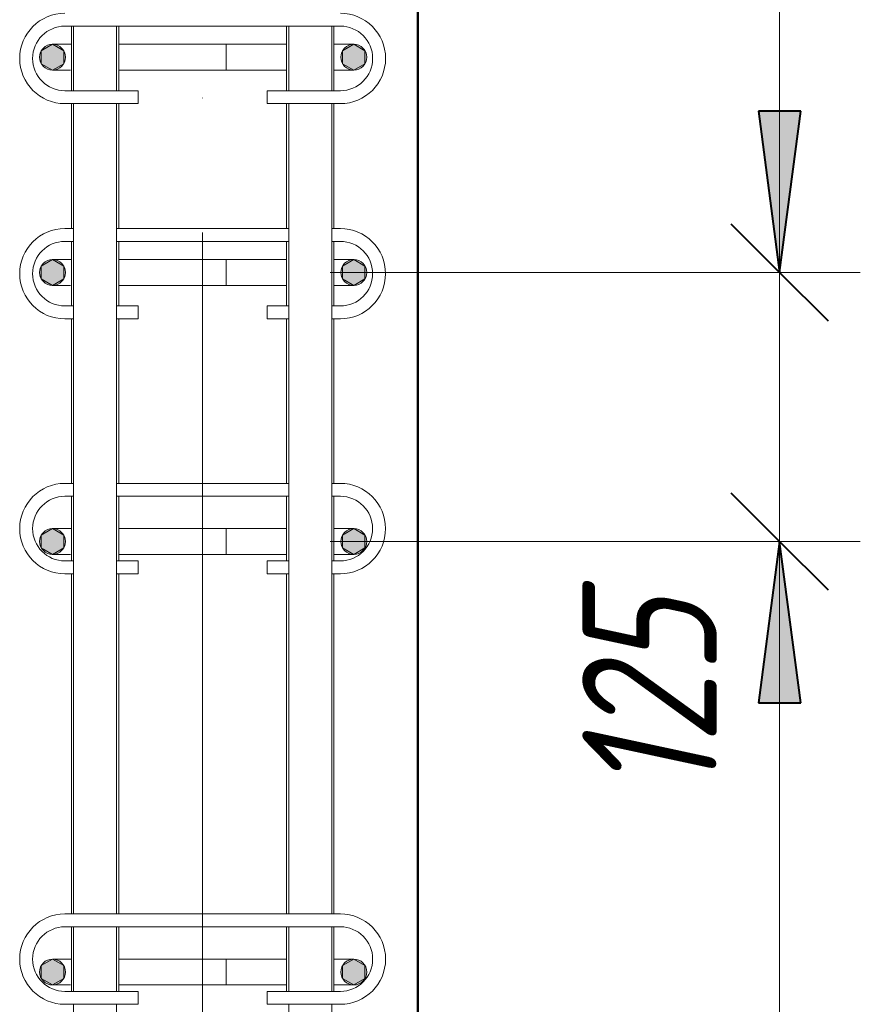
# Model space of a CAD drawing. Header units: millimetres. Extents: x -2599 to 8520, y -1002 to 49067.
# Tile 26 of 29: x 4218 to 4608, y 45110 to 45567. Entities that reach past the tile are written whole.
import ezdxf

# ---------------------------------------------------------------- set-up
doc = ezdxf.new("R2010")
doc.units = ezdxf.units.MM
doc.linetypes.add('ADSK_Линия сетки', pattern=[625, 500, -62.5, 0, -62.5])
for name, color, linetype, lineweight in [('A-____-____-DIMS', 211, 'Continuous', 9), ('A-____-____-DIMS-25', 211, 'Continuous', 9), ('S-COLS-____-MCUT', 52, 'Continuous', 50), ('S-GRID-____-OTLN', 1, 'Continuous', 9), ('S-RBAR-____-MCUT', 171, 'Continuous', 20), ('S-RBAR-____-OTLN', 171, 'Continuous', 100)]:
    doc.layers.add(name, color=color, linetype=linetype, lineweight=lineweight)
doc.styles.add('GOST Common_I_2', font='GOST_Common Italic.ttf', dxfattribs={"width": 0.8, "height": 62.5})
doc.dimstyles.new('ADSK_Для_арматуры_Основной_2_5_мм_шаг_кол-во_Стрелки_точный', dxfattribs={"dimscale": 304.8, "dimtxt": 0.206224, "dimasz": 0, "dimexe": 0.123031, "dimexo": 0.000403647, "dimgap": 0.032808, "dimtad": 1, "dimdec": 0, "dimlfac": 304.8, "dimdsep": 46, "dimtxsty": 'GOST Common_I_2', "dimblk2": 'NONE', "dimsah": 1, "dimcen": 0.09, "dimdle": 0.123031, "dimazin": 0, "dimtfac": 1, "dimtdec": 4, "dimtix": 1, "dimtmove": 0, "dimatfit": 3, "dimfxl": 1, "dimtvp": 1, "dimtfill": 1, "dimtolj": 1, "dimtzin": 0, "dimarcsym": 2})
doc.dimstyles.new('ADSK_Для_арматуры_Основной_2_5_мм_шаг_кол-во_Стрелки_точный_1', dxfattribs={"dimscale": 304.8, "dimtxt": 0.206224, "dimasz": 0.246063, "dimexe": 0.123031, "dimexo": 0.000403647, "dimgap": 0.032808, "dimtad": 1, "dimdec": 0, "dimlfac": 304.8, "dimdsep": 46, "dimtxsty": 'GOST Common_I_2', "dimsah": 1, "dimcen": 0.09, "dimdle": 0.123031, "dimazin": 0, "dimtfac": 1, "dimtdec": 4, "dimtix": 1, "dimtmove": 0, "dimatfit": 3, "dimfxl": 1, "dimtvp": 1, "dimtfill": 1, "dimtolj": 1, "dimtzin": 0, "dimarcsym": 2})
doc.dimstyles.new('ADSK_Округление_5мм__Узкий_', dxfattribs={"dimscale": 304.8, "dimtxt": 0.206224, "dimasz": 0.147638, "dimexe": 0.123031, "dimexo": 0.000269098, "dimgap": 0.032808, "dimtad": 1, "dimdec": 0, "dimlfac": 304.8, "dimrnd": 5, "dimdsep": 46, "dimtxsty": 'GOST Common_I_2', "dimblk1": 'OBLIQUE', "dimblk2": 'OBLIQUE', "dimsah": 1, "dimcen": 0.09, "dimdle": 0.123031, "dimazin": 0, "dimtfac": 1, "dimtdec": 4, "dimtix": 1, "dimtmove": 1, "dimatfit": 3, "dimfxl": 1, "dimtvp": 1, "dimtfill": 1, "dimtolj": 1, "dimtzin": 0, "dimlwd": 20, "dimlwe": 20, "dimarcsym": 2})
doc.dimstyles.new('ADSK_Округление_5мм__Узкий__1', dxfattribs={"dimscale": 304.8, "dimtxt": 0.206224, "dimasz": 0.147638, "dimexe": 0.123031, "dimexo": 0.000269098, "dimgap": 0.032808, "dimtad": 1, "dimdec": 0, "dimlfac": 304.8, "dimrnd": 5, "dimdsep": 46, "dimtxsty": 'GOST Common_I_2', "dimblk1": 'OBLIQUE', "dimblk2": 'OBLIQUE', "dimsah": 1, "dimcen": 0.09, "dimdle": 0.123031, "dimazin": 0, "dimtfac": 1, "dimtdec": 4, "dimtix": 1, "dimtmove": 0, "dimatfit": 3, "dimfxl": 1, "dimtvp": 1, "dimtfill": 1, "dimtolj": 1, "dimtzin": 0, "dimlwd": 20, "dimlwe": 20, "dimarcsym": 2})

# ---------------------------------------------------------------- blocks, each defined once
blk = doc.blocks.new('DIMBLOCK26-КЖ1_ПЭ_ВЭ15_Армирование_Пилоны_Пм-15_3_2-2')
at = {"layer": 'A-____-____-DIMS-25', "lineweight": 40}
for p, q in [((4570.75, 46150), (4548.25, 46172.5)), ((4570.75, 46150), (4593.25, 46127.5)), ((4570.75, 45450), (4548.25, 45472.5)), ((4570.75, 45450), (4593.25, 45427.5))]:
    blk.add_line(p, q, dxfattribs=at)
at = {"layer": 'A-____-____-DIMS-25', "lineweight": 20}
for p, q in [((4570.75, 46150), (4361.89, 46150)), ((4570.75, 46150), (4570.75, 45450)), ((4570.75, 46150), (4608.25, 46150)), ((4570.75, 45450), (4361.89, 45450)), ((4570.75, 45450), (4608.25, 45450))]:
    blk.add_line(p, q, dxfattribs=at)
at = {"layer": 'A-____-____-DIMS-25', "color": 0, "lineweight": 20, "insert": (4479.07, 45747.26), "char_height": 62.5, "width": 126.5667, "attachment_point": 1, "rotation": 90, "line_spacing_factor": 1.022761, "style": 'GOST Common_I_2', "bg_fill": 3, "box_fill_scale": 1.25, "bg_fill_color": 256, "bg_fill_true_color": 13158600, "bg_fill_transparency": 0}
blk.add_mtext('700', dxfattribs=at)
blk = doc.blocks.new('_Oblique')
at = {"color": 0, "linetype": 'ByBlock', "lineweight": -2}
blk.add_line((-0.5, -0.5), (0.5, 0.5), dxfattribs=at)
blk = doc.blocks.new('DIMBLOCK27-КЖ1_ПЭ_ВЭ15_Армирование_Пилоны_Пм-15_3_2-2')
at = {"layer": 'A-____-____-DIMS-25', "lineweight": 40}
for p, q in [((4570.75, 45450), (4548.25, 45472.5)), ((4570.75, 45450), (4593.25, 45427.5)), ((4570.75, 45325), (4548.25, 45347.5)), ((4570.75, 45325), (4593.25, 45302.5))]:
    blk.add_line(p, q, dxfattribs=at)
at = {"layer": 'A-____-____-DIMS-25', "lineweight": 20}
for p, q in [((4570.75, 45450), (4361.89, 45450)), ((4570.75, 45450), (4570.75, 45325)), ((4570.75, 45450), (4608.25, 45450)), ((4570.75, 45315.49), (4570.75, 45387.5)), ((4570.75, 45325), (4361.89, 45325)), ((4570.75, 45325), (4608.25, 45325)), ((4570.75, 45207.1), (4570.75, 45315.49))]:
    blk.add_line(p, q, dxfattribs=at)
at = {"layer": 'A-____-____-DIMS-25', "color": 0, "lineweight": 20, "insert": (4479.07, 45207.1), "char_height": 62.5, "width": 115.0606, "attachment_point": 1, "rotation": 90, "line_spacing_factor": 1.022761, "style": 'GOST Common_I_2', "bg_fill": 3, "box_fill_scale": 1.25, "bg_fill_color": 256, "bg_fill_true_color": 13158600, "bg_fill_transparency": 0}
blk.add_mtext('125', dxfattribs=at)
blk = doc.blocks.new('DIMBLOCK28-КЖ1_ПЭ_ВЭ15_Армирование_Пилоны_Пм-15_3_2-2')
at = {"layer": 'A-____-____-DIMS-25', "lineweight": 40}
for p, q in [((4570.75, 45325), (4548.25, 45347.5)), ((4570.75, 45325), (4593.25, 45302.5)), ((4570.75, 44125), (4548.25, 44147.5)), ((4570.75, 44125), (4593.25, 44102.5))]:
    blk.add_line(p, q, dxfattribs=at)
at = {"layer": 'A-____-____-DIMS-25', "lineweight": 20}
for p, q in [((4570.75, 45325), (4361.89, 45325)), ((4570.75, 45325), (4570.75, 44125)), ((4570.75, 45325), (4608.25, 45325)), ((4570.75, 44125), (4338.57, 44125)), ((4570.75, 44125), (4608.25, 44125))]:
    blk.add_line(p, q, dxfattribs=at)
at = {"layer": 'A-____-____-DIMS-25', "color": 0, "lineweight": 20, "insert": (4479.07, 44659.48), "char_height": 62.5, "width": 157.2495, "attachment_point": 1, "rotation": 90, "line_spacing_factor": 1.022761, "style": 'GOST Common_I_2', "bg_fill": 3, "box_fill_scale": 1.25, "bg_fill_color": 256, "bg_fill_true_color": 13158600, "bg_fill_transparency": 0}
blk.add_mtext('1200', dxfattribs=at)
blk = doc.blocks.new('DIMBLOCK33-КЖ1_ПЭ_ВЭ15_Армирование_Пилоны_Пм-15_3_2-2')
at = {"layer": 'A-____-____-DIMS-25', "lineweight": 40}
for points in [[(4570.75, 46150), (4560.87, 46075), (4580.62, 46075)], [(4570.75, 45450), (4580.62, 45525), (4560.87, 45525)]]:
    blk.add_hatch(color=256, dxfattribs=at).paths.add_polyline_path(points)
at = {"layer": 'A-____-____-DIMS-25'}
for p, q in [((4570.75, 46187.5), (4570.75, 45412.5)), ((4570.75, 46150), (4410.39, 46150)), ((4570.75, 46150), (4608.25, 46150)), ((4570.75, 45450), (4410.39, 45450)), ((4570.75, 45450), (4608.25, 45450))]:
    blk.add_line(p, q, dxfattribs=at)
at = {"layer": 'A-____-____-DIMS-25', "lineweight": 40}
for p, q in [((4570.75, 46150), (4560.87, 46075)), ((4580.62, 46075), (4570.75, 46150)), ((4560.87, 46075), (4580.62, 46075)), ((4580.62, 45525), (4560.87, 45525)), ((4560.87, 45525), (4570.75, 45450)), ((4570.75, 45450), (4580.62, 45525))]:
    blk.add_line(p, q, dxfattribs=at)
at = {"layer": 'A-____-____-DIMS-25', "color": 0, "insert": (4479.07, 45646.59), "char_height": 62.5, "width": 368.194, "attachment_point": 1, "rotation": 90, "line_spacing_factor": 1.022761, "style": 'GOST Common_I_2', "bg_fill": 3, "box_fill_scale": 1.25, "bg_fill_color": 256, "bg_fill_true_color": 13158600, "bg_fill_transparency": 0}
blk.add_mtext('100x7=700', dxfattribs=at)
blk = doc.blocks.new('_None')
blk = doc.blocks.new('DIMBLOCK34-КЖ1_ПЭ_ВЭ15_Армирование_Пилоны_Пм-15_3_2-2')
at = {"layer": 'A-____-____-DIMS-25', "lineweight": 40}
for points in [[(4570.75, 45325), (4560.87, 45250), (4580.62, 45250)], [(4570.75, 44125), (4580.62, 44200), (4560.87, 44200)]]:
    blk.add_hatch(color=256, dxfattribs=at).paths.add_polyline_path(points)
at = {"layer": 'A-____-____-DIMS-25'}
for p, q in [((4570.75, 45362.5), (4570.75, 44087.5)), ((4570.75, 45325), (4410.39, 45325)), ((4570.75, 45325), (4608.25, 45325)), ((4570.75, 44125), (4410.39, 44125)), ((4570.75, 44125), (4608.25, 44125))]:
    blk.add_line(p, q, dxfattribs=at)
at = {"layer": 'A-____-____-DIMS-25', "lineweight": 40}
for p, q in [((4570.75, 45325), (4560.87, 45250)), ((4580.62, 45250), (4570.75, 45325)), ((4560.87, 45250), (4580.62, 45250)), ((4580.62, 44200), (4560.87, 44200)), ((4560.87, 44200), (4570.75, 44125)), ((4570.75, 44125), (4580.62, 44200))]:
    blk.add_line(p, q, dxfattribs=at)
at = {"layer": 'A-____-____-DIMS-25', "color": 0, "insert": (4479.07, 44554.01), "char_height": 62.5, "width": 410.3829, "attachment_point": 1, "rotation": 90, "line_spacing_factor": 1.022761, "style": 'GOST Common_I_2', "bg_fill": 3, "box_fill_scale": 1.25, "bg_fill_color": 256, "bg_fill_true_color": 13158600, "bg_fill_transparency": 0}
blk.add_mtext('200x6=1200', dxfattribs=at)

msp = doc.modelspace()

# ---------------------------------------------------------------- hatches: boundary and pattern name
at = {"layer": 'S-RBAR-____-MCUT'}
h = msp.add_hatch(color=256, dxfattribs=at)
edge = h.paths.add_edge_path()
edge.add_arc((4232.8944, 45550.0004), 6, 0, 360)
for points in [[(4232.8944, 45544.0004), (4238.0905, 45547.0004), (4238.0905, 45553.0004), (4232.8944, 45556.0004), (4227.6982, 45553.0004), (4227.6982, 45547.0004)], [(4372.8944, 45544.0004), (4378.0905, 45547.0004), (4378.0905, 45553.0004), (4372.8944, 45556.0004), (4367.6982, 45553.0004), (4367.6982, 45547.0004)], [(4232.8944, 45444.0004), (4238.0905, 45447.0004), (4238.0905, 45453.0004), (4232.8944, 45456.0004), (4227.6982, 45453.0004), (4227.6982, 45447.0004), (4229.4943, 45445.9634)], [(4372.8944, 45444.0004), (4378.0905, 45447.0004), (4378.0905, 45453.0004), (4372.8944, 45456.0004), (4367.6982, 45453.0004), (4367.6982, 45447.0004), (4369.4943, 45445.9634)], [(4232.8944, 45319.0004), (4238.0905, 45322.0004), (4238.0905, 45328.0004), (4232.8944, 45331.0004), (4227.6982, 45328.0004), (4227.6982, 45322.0004), (4228.7341, 45321.4023)], [(4372.8944, 45319.0004), (4378.0905, 45322.0004), (4378.0905, 45328.0004), (4372.8944, 45331.0004), (4367.6982, 45328.0004), (4367.6982, 45322.0004)], [(4232.8944, 45119.0004), (4238.0905, 45122.0004), (4238.0905, 45128.0004), (4232.8944, 45131.0004), (4227.6982, 45128.0004), (4227.6982, 45122.0004)], [(4372.8944, 45119.0004), (4378.0905, 45122.0004), (4378.0905, 45128.0004), (4372.8944, 45131.0004), (4367.6982, 45128.0004), (4367.6982, 45122.0004)]]:
    msp.add_hatch(color=256, dxfattribs=at).paths.add_polyline_path(points)
h = msp.add_hatch(color=256, dxfattribs=at)
edge = h.paths.add_edge_path()
edge.add_arc((4372.8944, 45550.0004), 6, 0, 360)
h = msp.add_hatch(color=256, dxfattribs=at)
edge = h.paths.add_edge_path()
edge.add_arc((4232.8944, 45450.0004), 6, 0, 360)
h = msp.add_hatch(color=256, dxfattribs=at)
edge = h.paths.add_edge_path()
edge.add_arc((4372.8944, 45450.0004), 6, 0, 360)
h = msp.add_hatch(color=256, dxfattribs=at)
edge = h.paths.add_edge_path()
edge.add_arc((4232.8944, 45325.0004), 6, 0, 360)
h = msp.add_hatch(color=256, dxfattribs=at)
edge = h.paths.add_edge_path()
edge.add_arc((4372.8944, 45325.0004), 6, 0, 360)
h = msp.add_hatch(color=256, dxfattribs=at)
edge = h.paths.add_edge_path()
edge.add_arc((4232.8944, 45125.0004), 6, 0, 360)
h = msp.add_hatch(color=256, dxfattribs=at)
edge = h.paths.add_edge_path()
edge.add_arc((4372.8944, 45125.0004), 6, 0, 360)

# ---------------------------------------------------------------- linework, layer by layer
at = {"layer": 'S-COLS-____-MCUT'}
msp.add_line((4402.6631, 43250), (4402.6631, 46200), dxfattribs=at)
at = {"layer": 'S-GRID-____-OTLN', "linetype": 'ADSK_Линия сетки'}
msp.add_line((4302.6631, 42468.1371), (4302.6631, 46554.9058), dxfattribs=at)
at = {"layer": 'S-RBAR-____-MCUT'}
for p, q in [((4232.8944, 45556.0004), (4227.6982, 45553.0004)), ((4238.0905, 45553.0004), (4232.8944, 45556.0004)), ((4372.8944, 45556.0004), (4367.6982, 45553.0004)), ((4378.0905, 45553.0004), (4372.8944, 45556.0004)), ((4227.6982, 45553.0004), (4227.6982, 45547.0004)), ((4238.0905, 45547.0004), (4238.0905, 45553.0004)), ((4367.6982, 45553.0004), (4367.6982, 45547.0004)), ((4378.0905, 45547.0004), (4378.0905, 45553.0004)), ((4227.6982, 45547.0004), (4232.8944, 45544.0004)), ((4232.8944, 45544.0004), (4238.0905, 45547.0004)), ((4367.6982, 45547.0004), (4372.8944, 45544.0004)), ((4372.8944, 45544.0004), (4378.0905, 45547.0004)), ((4232.8944, 45456.0004), (4227.6982, 45453.0004)), ((4238.0905, 45453.0004), (4232.8944, 45456.0004)), ((4372.8944, 45456.0004), (4367.6982, 45453.0004)), ((4378.0905, 45453.0004), (4372.8944, 45456.0004)), ((4227.6982, 45453.0004), (4227.6982, 45447.0004)), ((4238.0905, 45447.0004), (4238.0905, 45453.0004)), ((4367.6982, 45453.0004), (4367.6982, 45447.0004)), ((4378.0905, 45447.0004), (4378.0905, 45453.0004)), ((4227.6982, 45447.0004), (4229.4943, 45445.9634)), ((4229.4943, 45445.9634), (4232.8944, 45444.0004)), ((4232.8944, 45444.0004), (4238.0905, 45447.0004)), ((4367.6982, 45447.0004), (4369.4943, 45445.9634)), ((4369.4943, 45445.9634), (4372.8944, 45444.0004)), ((4372.8944, 45444.0004), (4378.0905, 45447.0004)), ((4232.8944, 45331.0004), (4227.6982, 45328.0004)), ((4227.6982, 45328.0004), (4227.6982, 45322.0004)), ((4238.0905, 45328.0004), (4232.8944, 45331.0004)), ((4238.0905, 45322.0004), (4238.0905, 45328.0004)), ((4372.8944, 45331.0004), (4367.6982, 45328.0004)), ((4367.6982, 45328.0004), (4367.6982, 45322.0004)), ((4378.0905, 45328.0004), (4372.8944, 45331.0004)), ((4378.0905, 45322.0004), (4378.0905, 45328.0004)), ((4227.6982, 45322.0004), (4228.7341, 45321.4023)), ((4228.7341, 45321.4023), (4232.8944, 45319.0004)), ((4232.8944, 45319.0004), (4238.0905, 45322.0004)), ((4367.6982, 45322.0004), (4372.8944, 45319.0004)), ((4372.8944, 45319.0004), (4378.0905, 45322.0004)), ((4232.8944, 45131.0004), (4227.6982, 45128.0004)), ((4238.0905, 45128.0004), (4232.8944, 45131.0004)), ((4372.8944, 45131.0004), (4367.6982, 45128.0004)), ((4378.0905, 45128.0004), (4372.8944, 45131.0004)), ((4227.6982, 45128.0004), (4227.6982, 45122.0004)), ((4238.0905, 45122.0004), (4238.0905, 45128.0004)), ((4367.6982, 45128.0004), (4367.6982, 45122.0004)), ((4378.0905, 45122.0004), (4378.0905, 45128.0004)), ((4227.6982, 45122.0004), (4232.8944, 45119.0004)), ((4232.8944, 45119.0004), (4238.0905, 45122.0004)), ((4367.6982, 45122.0004), (4372.8944, 45119.0004)), ((4372.8944, 45119.0004), (4378.0905, 45122.0004))]:
    msp.add_line(p, q, dxfattribs=at)
for centre in [(4232.8944, 45550.0004), (4372.8944, 45550.0004), (4232.8944, 45450.0004), (4372.8944, 45450.0004), (4232.8944, 45325.0004), (4372.8944, 45325.0004), (4232.8944, 45125.0004), (4372.8944, 45125.0004)]:
    msp.add_circle(centre, 6, dxfattribs=at)
at = {"layer": 'S-RBAR-____-OTLN', "lineweight": 20}
for p, q in [((4238.6631, 45564.4319), (4366.6631, 45564.4319)), ((4241.6582, 45534.4319), (4241.6582, 45564.4319)), ((4242.6631, 45534.4319), (4242.6631, 45564.4319)), ((4262.6631, 45534.4319), (4262.6631, 45564.4319)), ((4263.6582, 45534.4319), (4263.6582, 45564.4319)), ((4341.668, 45534.4319), (4341.668, 45564.4319)), ((4342.665, 45534.4319), (4342.665, 45564.4319)), ((4362.665, 45534.4319), (4362.665, 45564.4319)), ((4363.668, 45534.4319), (4363.668, 45564.4319)), ((4232.8944, 45556.0004), (4241.4509, 45556.0004)), ((4263.5411, 45556.0004), (4267.4604, 45556.0004)), ((4267.5016, 45556.0004), (4294.3502, 45556.0004)), ((4294.3502, 45556.0004), (4313.5672, 45556.0004)), ((4313.5672, 45556.0004), (4336.8944, 45556.0004)), ((4313.5672, 45544.0004), (4313.5672, 45556.0004)), ((4336.8944, 45556.0004), (4341.7085, 45556.0004)), ((4363.8391, 45556.0004), (4372.8944, 45556.0004)), ((4232.8944, 45544.0004), (4241.2626, 45544.0004)), ((4263.617, 45544.0004), (4266.9554, 45544.0004)), ((4266.9796, 45544.0004), (4294.3502, 45544.0004)), ((4294.3502, 45544.0004), (4313.5672, 45544.0004)), ((4313.5672, 45544.0004), (4336.8944, 45544.0004)), ((4336.8944, 45544.0004), (4341.7085, 45544.0004)), ((4363.8391, 45544.0004), (4372.8944, 45544.0004)), ((4272.6631, 45534.4319), (4238.6631, 45534.4319)), ((4272.6631, 45534.4319), (4272.6631, 45528.4319)), ((4366.6631, 45534.4319), (4332.6631, 45534.4319)), ((4332.6631, 45534.4319), (4332.6631, 45528.4319)), ((4272.6631, 45528.4319), (4238.6631, 45528.4319)), ((4241.6582, 45470.4319), (4241.6582, 45528.4319)), ((4242.6631, 45152.0004), (4242.6631, 45528.4319)), ((4262.6631, 45152.0004), (4262.6631, 45528.4319)), ((4263.6582, 45470.4319), (4263.6582, 45528.4319)), ((4366.6631, 45528.4319), (4332.6631, 45528.4319)), ((4341.668, 45470.4319), (4341.668, 45528.4319)), ((4342.665, 45152.0004), (4342.665, 45528.4319)), ((4362.665, 45152.0004), (4362.665, 45528.4319)), ((4363.668, 45470.4319), (4363.668, 45528.4319)), ((4238.6559, 45470.4319), (4242.6631, 45470.4319)), ((4262.6631, 45470.4319), (4342.665, 45470.4319)), ((4362.665, 45470.4319), (4366.6559, 45470.4319)), ((4238.6559, 45464.4319), (4242.6631, 45464.4319)), ((4241.6582, 45434.4319), (4241.6582, 45464.4319)), ((4262.6631, 45464.4319), (4342.665, 45464.4319)), ((4263.6582, 45434.4319), (4263.6582, 45464.4319)), ((4341.668, 45434.4319), (4341.668, 45464.4319)), ((4362.665, 45464.4319), (4366.6559, 45464.4319)), ((4363.668, 45434.4319), (4363.668, 45464.4319)), ((4232.8944, 45456.0004), (4241.4509, 45456.0004)), ((4263.5411, 45456.0004), (4267.4604, 45456.0004)), ((4267.5016, 45456.0004), (4294.3502, 45456.0004)), ((4294.3502, 45456.0004), (4313.5672, 45456.0004)), ((4313.5672, 45456.0004), (4336.8944, 45456.0004)), ((4313.5672, 45444.0004), (4313.5672, 45456.0004)), ((4336.8944, 45456.0004), (4341.7085, 45456.0004)), ((4363.8391, 45456.0004), (4372.8944, 45456.0004)), ((4232.8944, 45444.0004), (4241.2626, 45444.0004)), ((4263.617, 45444.0004), (4266.9554, 45444.0004)), ((4266.9796, 45444.0004), (4294.3502, 45444.0004)), ((4294.3502, 45444.0004), (4313.5672, 45444.0004)), ((4313.5672, 45444.0004), (4336.8944, 45444.0004)), ((4336.8944, 45444.0004), (4341.7085, 45444.0004)), ((4363.8391, 45444.0004), (4372.8944, 45444.0004)), ((4242.6631, 45434.4319), (4238.6559, 45434.4319)), ((4272.6559, 45434.4319), (4262.6631, 45434.4319)), ((4272.6559, 45434.4319), (4272.6559, 45428.4319)), ((4342.665, 45434.4319), (4332.6559, 45434.4319)), ((4332.6559, 45434.4319), (4332.6559, 45428.4319)), ((4366.6559, 45434.4319), (4362.665, 45434.4319)), ((4242.6631, 45428.4319), (4238.6559, 45428.4319)), ((4241.6582, 45352.0004), (4241.6582, 45428.4319)), ((4272.6559, 45428.4319), (4262.6631, 45428.4319)), ((4263.6582, 45352.0004), (4263.6582, 45428.4319)), ((4342.665, 45428.4319), (4332.6559, 45428.4319)), ((4341.668, 45352.0004), (4341.668, 45428.4319)), ((4366.6559, 45428.4319), (4362.665, 45428.4319)), ((4363.668, 45352.0004), (4363.668, 45428.4319)), ((4238.6559, 45352.0004), (4242.6631, 45352.0004)), ((4262.6631, 45352.0004), (4342.665, 45352.0004)), ((4362.665, 45352.0004), (4366.6559, 45352.0004)), ((4238.6559, 45346.0004), (4242.6631, 45346.0004)), ((4241.6582, 45316.0004), (4241.6582, 45346.0004)), ((4262.6631, 45346.0004), (4342.665, 45346.0004)), ((4263.6582, 45316.0004), (4263.6582, 45346.0004)), ((4341.668, 45316.0004), (4341.668, 45346.0004)), ((4362.665, 45346.0004), (4366.6559, 45346.0004)), ((4363.668, 45316.0004), (4363.668, 45346.0004)), ((4232.8944, 45331.0004), (4241.4509, 45331.0004)), ((4263.5411, 45331.0004), (4267.4604, 45331.0004)), ((4267.5016, 45331.0004), (4294.3502, 45331.0004)), ((4294.3502, 45331.0004), (4313.5672, 45331.0004)), ((4313.5672, 45331.0004), (4336.8944, 45331.0004)), ((4313.5672, 45319.0004), (4313.5672, 45331.0004)), ((4336.8944, 45331.0004), (4341.7085, 45331.0004)), ((4363.8391, 45331.0004), (4372.8944, 45331.0004)), ((4232.8944, 45319.0004), (4241.2626, 45319.0004)), ((4263.617, 45319.0004), (4266.9554, 45319.0004)), ((4266.9796, 45319.0004), (4294.3502, 45319.0004)), ((4294.3502, 45319.0004), (4313.5672, 45319.0004)), ((4313.5672, 45319.0004), (4336.8944, 45319.0004)), ((4336.8944, 45319.0004), (4341.7085, 45319.0004)), ((4363.8391, 45319.0004), (4372.8944, 45319.0004)), ((4242.6631, 45316.0004), (4238.6559, 45316.0004)), ((4272.6559, 45316.0004), (4262.6631, 45316.0004)), ((4272.6559, 45316.0004), (4272.6559, 45310.0004)), ((4342.665, 45316.0004), (4332.6559, 45316.0004)), ((4332.6559, 45316.0004), (4332.6559, 45310.0004)), ((4366.6559, 45316.0004), (4362.665, 45316.0004)), ((4242.6631, 45310.0004), (4238.6559, 45310.0004)), ((4241.6582, 45152.0004), (4241.6582, 45310.0004)), ((4272.6559, 45310.0004), (4262.6631, 45310.0004)), ((4263.6582, 45152.0004), (4263.6582, 45310.0004)), ((4342.665, 45310.0004), (4332.6559, 45310.0004)), ((4341.668, 45152.0004), (4341.668, 45310.0004)), ((4366.6559, 45310.0004), (4362.665, 45310.0004)), ((4363.668, 45152.0004), (4363.668, 45310.0004)), ((4238.6631, 45152.0004), (4366.6631, 45152.0004)), ((4238.6631, 45146.0004), (4366.6631, 45146.0004)), ((4241.6582, 45116.0004), (4241.6582, 45146.0004)), ((4242.6631, 45116.0004), (4242.6631, 45146.0004)), ((4262.6631, 45116.0004), (4262.6631, 45146.0004)), ((4263.6582, 45116.0004), (4263.6582, 45146.0004)), ((4341.668, 45116.0004), (4341.668, 45146.0004)), ((4342.665, 45116.0004), (4342.665, 45146.0004)), ((4362.665, 45116.0004), (4362.665, 45146.0004)), ((4363.668, 45116.0004), (4363.668, 45146.0004)), ((4232.8944, 45131.0004), (4241.4509, 45131.0004)), ((4263.5411, 45131.0004), (4267.4604, 45131.0004)), ((4267.5016, 45131.0004), (4294.3502, 45131.0004)), ((4294.3502, 45131.0004), (4313.5672, 45131.0004)), ((4313.5672, 45131.0004), (4336.8944, 45131.0004)), ((4313.5672, 45119.0004), (4313.5672, 45131.0004)), ((4336.8944, 45131.0004), (4341.7085, 45131.0004)), ((4363.8391, 45131.0004), (4372.8944, 45131.0004)), ((4232.8944, 45119.0004), (4241.2626, 45119.0004)), ((4263.617, 45119.0004), (4266.9554, 45119.0004)), ((4266.9796, 45119.0004), (4294.3502, 45119.0004)), ((4294.3502, 45119.0004), (4313.5672, 45119.0004)), ((4313.5672, 45119.0004), (4336.8944, 45119.0004)), ((4336.8944, 45119.0004), (4341.7085, 45119.0004)), ((4363.8391, 45119.0004), (4372.8944, 45119.0004)), ((4272.6631, 45116.0004), (4238.6631, 45116.0004)), ((4272.6631, 45116.0004), (4272.6631, 45110.0004)), ((4366.6631, 45116.0004), (4332.6631, 45116.0004)), ((4332.6631, 45116.0004), (4332.6631, 45110.0004)), ((4272.6631, 45110.0004), (4238.6631, 45110.0004)), ((4242.6631, 44752.0004), (4242.6631, 45110.0004)), ((4262.6631, 44752.0004), (4262.6631, 45110.0004)), ((4366.6631, 45110.0004), (4332.6631, 45110.0004)), ((4342.665, 44752.0004), (4342.665, 45110.0004)), ((4362.665, 44752.0004), (4362.665, 45110.0004))]:
    msp.add_line(p, q, dxfattribs=at)
for centre, radius, start, end in [((4238.6631, 45549.4319), 21, 90, 270), ((4366.6631, 45549.4319), 21, 270, 90), ((4238.6631, 45549.4319), 15, 90, 270), ((4366.6631, 45549.4319), 15, 270, 90), ((4232.8944, 45550.0004), 6, 90, 270), ((4232.8944, 45550.0004), 6, 90, 270), ((4372.8944, 45550.0004), 6, 270, 90), ((4238.6559, 45449.4319), 21, 90, 270), ((4366.6559, 45449.4319), 21, 270, 90), ((4238.6559, 45449.4319), 15, 90, 270), ((4366.6559, 45449.4319), 15, 270, 90), ((4232.8944, 45450.0004), 6, 90, 270), ((4232.8944, 45450.0004), 6, 90, 270), ((4372.8944, 45450.0004), 6, 270, 90), ((4238.6559, 45331.0004), 21, 90, 270), ((4366.6559, 45331.0004), 21, 270, 90), ((4238.6559, 45331.0004), 15, 90, 270), ((4366.6559, 45331.0004), 15, 270, 90), ((4232.8944, 45325.0004), 6, 90, 270), ((4232.8944, 45325.0004), 6, 90, 270), ((4372.8944, 45325.0004), 6, 270, 90), ((4238.6631, 45131.0004), 21, 90, 270), ((4366.6631, 45131.0004), 21, 270, 90), ((4238.6631, 45131.0004), 15, 90, 270), ((4366.6631, 45131.0004), 15, 270, 90), ((4232.8944, 45125.0004), 6, 90, 270), ((4232.8944, 45125.0004), 6, 90, 270), ((4372.8944, 45125.0004), 6, 270, 90)]:
    msp.add_arc(centre, radius, start, end, dxfattribs=at)

# ---------------------------------------------------------------- next in the draw order: dimensions: what is measured, and where the dimension line sits
at = {"layer": 'A-____-____-DIMS', "lineweight": 20}
dim = msp.add_linear_dim(base=(4570.7475, 45450.0004), p1=(4336.8944, 46150.0004), p2=(4336.8944, 45450.0004), angle=90, dimstyle='ADSK_Округление_5мм__Узкий__1', override={"dimpost": '<>', "dimfxl": 700}, dxfattribs=at)
dim.commit()
dim.dimension.update_dxf_attribs({"geometry": 'DIMBLOCK26-КЖ1_ПЭ_ВЭ15_Армирование_Пилоны_Пм-15_3_2-2', "text_midpoint": (4529.4975, 45800.0004)})

# ---------------------------------------------------------------- next in the draw order: dimensions: what is measured, and where the dimension line sits
dim = msp.add_linear_dim(base=(4570.7475, 45325.0004), p1=(4336.8944, 45450.0004), p2=(4336.8944, 45325.0004), angle=90, dimstyle='ADSK_Округление_5мм__Узкий_', override={"dimpost": '<>', "dimfxl": 125}, dxfattribs=at)
dim.commit()
dim.dimension.update_dxf_attribs({"geometry": 'DIMBLOCK27-КЖ1_ПЭ_ВЭ15_Армирование_Пилоны_Пм-15_3_2-2', "text_midpoint": (4520.7374, 45264.6349), "dimtype": 160, "text_rotation": 90})

# ---------------------------------------------------------------- next in the draw order: dimensions: what is measured, and where the dimension line sits
at = {"layer": 'A-____-____-DIMS'}
dim = msp.add_linear_dim(base=(4570.7475, 45450.0004), p1=(4372.8944, 46150.0004), p2=(4372.8944, 45450.0004), angle=90, text='100x7=700', dimstyle='ADSK_Для_арматуры_Основной_2_5_мм_шаг_кол-во_Стрелки_точный', override={"dimpost": '<>', "dimblk1": 'None', "dimblk2": 'None', "dimsah": 1, "dimfxl": 700}, dxfattribs=at)
dim.commit()
dim.dimension.update_dxf_attribs({"geometry": 'DIMBLOCK33-КЖ1_ПЭ_ВЭ15_Армирование_Пилоны_Пм-15_3_2-2', "text_midpoint": (4529.095, 45800.0004)})
at = {"layer": 'A-____-____-DIMS', "lineweight": 20}
dim = msp.add_linear_dim(base=(4570.7475, 44125.0004), p1=(4336.8944, 45325.0004), p2=(4313.5672, 44125.0004), angle=90, dimstyle='ADSK_Округление_5мм__Узкий__1', override={"dimpost": '<>', "dimfxl": 1200.22671}, dxfattribs=at)
dim.commit()
dim.dimension.update_dxf_attribs({"geometry": 'DIMBLOCK28-КЖ1_ПЭ_ВЭ15_Армирование_Пилоны_Пм-15_3_2-2', "text_midpoint": (4529.095, 44725.0004)})

# ---------------------------------------------------------------- next in the draw order: dimensions: what is measured, and where the dimension line sits
at = {"layer": 'A-____-____-DIMS'}
dim = msp.add_linear_dim(base=(4570.7475, 44125.0004), p1=(4372.8944, 45325.0004), p2=(4372.8944, 44125.0004), angle=90, text='200x6=1200', dimstyle='ADSK_Для_арматуры_Основной_2_5_мм_шаг_кол-во_Стрелки_точный_1', override={"dimpost": '<>', "dimblk1": 'None', "dimblk2": 'None', "dimsah": 1, "dimfxl": 1200}, dxfattribs=at)
dim.commit()
dim.dimension.update_dxf_attribs({"geometry": 'DIMBLOCK34-КЖ1_ПЭ_ВЭ15_Армирование_Пилоны_Пм-15_3_2-2', "text_midpoint": (4529.4975, 44725.0004)})

doc.saveas('drawing.dxf')
